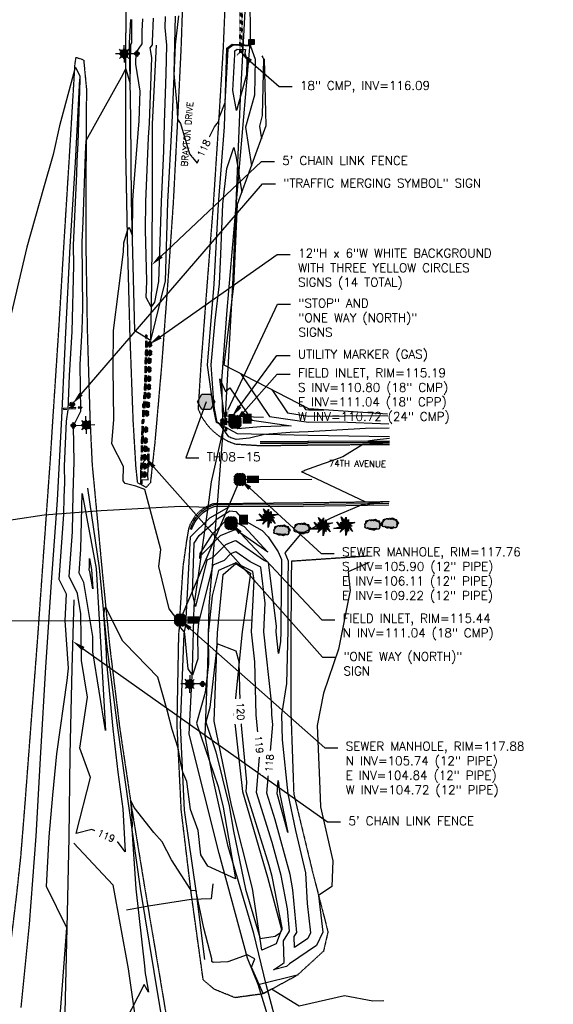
# Model space of a CAD drawing. Header units: feet. Extents: x 351431 to 355879, y 310968 to 329728.
# Tile 61 of 254: x 353625 to 353931, y 316674 to 317238. Entities that reach past the tile are written whole.
import ezdxf

# ---------------------------------------------------------------- set-up
doc = ezdxf.new("R2010")
doc.units = ezdxf.units.FT
doc.header["$MEASUREMENT"] = 0
doc.linetypes.add('D10', pattern=[0.15, 0.1, -0.05])
doc.linetypes.add('D25', pattern=[0.375, 0.25, -0.125])
for name, color, linetype in [('ELIF', 153, 'LINKFENCE'), ('ELTCH-EG2', 253, 'Continuous'), ('ELTCN-EG2', 251, 'Continuous'), ('ELTT', 3, 'Continuous'), ('ELUDC', 153, 'D10'), ('ELUEU', 153, 'UE'), ('ELUG', 153, 'EGASRT'), ('ELUS', 204, 'Sewer_Abandoned'), ('ELUTU', 153, 'UT'), ('ELYCB-BACK', 5, 'Continuous'), ('ELYCB-FL', 2, 'Continuous'), ('ELYSP', 1, 'D25'), ('ELYSS', 2, 'Continuous'), ('ESFLP', 4, 'Continuous'), ('ESFS', 153, 'Continuous'), ('ESGH', 1, 'Continuous'), ('ESIO', 4, 'Continuous'), ('ESIP', 41, 'Continuous'), ('ESMask', 155, 'Continuous'), ('ESU_Marker', 13, 'Continuous'), ('ESUD', 5, 'Continuous'), ('ESUD-CMP', 13, 'D10'), ('ESUS', 5, 'Continuous'), ('ETFS', 6, 'Continuous'), ('ETGH', 4, 'Continuous'), ('ETIF', 4, 'Continuous'), ('ETRC', 2, 'Continuous'), ('ETTC', 252, 'Continuous'), ('ETU_Marker', 30, 'Continuous'), ('ETUD', 4, 'Continuous'), ('ETUS', 2, 'Continuous')]:
    doc.layers.add(name, color=color, linetype=linetype)
doc.styles.add('ANNO-TOPO', font='simplex.shx')
doc.styles.add('L180', font='simplex.shx', dxfattribs={"height": 3.6})
doc.styles.add('L80', font='simplex', dxfattribs={"height": 4})
doc.styles.add('ROMANSM', font='romansm.shx')
doc.linetypes.add('EGASRT', pattern='A,0.15,-0.07,0.15,-0.04,["G",ROMANSM,S=0.08,R=0,X=-0.005,Y=-0.04],-0.12,0.15,-0.07,0.15,-0.04,[")",ROMANSM,S=0.08,R=0,X=-0.09,Y=-0.04],-0.075', length=1.015)
doc.linetypes.add('LINKFENCE', pattern='A,0.25,-0.08,0.25,-0.08,["X",ROMANSM,S=0.08,R=0,X=-0.004,Y=-0.04],-0.12', length=0.78)
doc.linetypes.add('Sewer_Abandoned', pattern='A,0.25,-0.1,0.25,-0.1,0.25,-0.1,0.25,-0.1,0.25,-0.15,["S",Standard,S=0.1,R=0,X=-0.1,Y=-0.05],-0.05', length=1.85)
doc.linetypes.add('UE', pattern='A,0.25,-0.07,0.07,-0.07,0.07,-0.07,0.07,-0.07,0.25,-0.06,["UE",ROMANSM,S=0.08,R=0,X=-0.02,Y=-0.04],-0.175', length=1.225)
doc.linetypes.add('UT', pattern='A,0.25,-0.07,0.07,-0.07,0.07,-0.07,0.25,-0.08,["UT",ROMANSM,S=0.08,R=0,X=-0.04,Y=-0.04],-0.15', length=1.08)

# ---------------------------------------------------------------- blocks, each defined once
blk = doc.blocks.new('ESUFMALUM')
for p, q in [((-0.053, -0.095), (-0.035, -0.112)), ((0, -0.03), (0, -0.098)), ((0.053, -0.095), (0.035, -0.112)), ((-0.1, -0.148), (-0.05, -0.148)), ((-0.035, -0.183), (-0.053, -0.201)), ((0, -0.198), (0, -0.248)), ((0.035, -0.183), (0.053, -0.201)), ((0.05, -0.148), (0.1, -0.148))]:
    blk.add_line(p, q)
for centre, radius, start, end in [((0, 0), 0.0295, 153.6503, 206.3497), ((0, 0), 0.0295, 63.6503, 116.3497), ((0, 0), 0.0295, 333.6503, 26.3497), ((0, -0.148), 0.05, 121.7041, 148.2959), ((0, 0), 0.0295, 243.6503, 296.3497), ((0, -0.148), 0.05, 76.7041, 103.2959), ((0, -0.148), 0.05, 31.7041, 58.2959), ((0, -0.148), 0.05, 166.7041, 193.2959), ((0, -0.148), 0.05, 211.7041, 238.2959), ((0, -0.148), 0.05, 256.7041, 283.2959), ((0, -0.148), 0.05, 301.7041, 328.2959), ((0, -0.148), 0.05, 346.7041, 13.2959)]:
    blk.add_arc(centre, radius, start, end)
at = {"layer": 'ESMask'}
for points, const_width in [([(-0.015, 0, 1), (0.015, 0, 1)], 0.0295), ([(-0.025, -0.148, 1), (0.025, -0.148, 1)], 0.05)]:
    blk.add_lwpolyline(points, format="xyb", close=True, dxfattribs=dict(at, const_width=const_width))
blk = doc.blocks.new('ESIPUBSIGN')
at = {"layer": 'ESMask'}
h = blk.add_hatch(color=256, dxfattribs=at)
edge = h.paths.add_edge_path()
edge.add_arc((0, 0), 0.03, 90, 450)
for p, q in [((-0.03, 0.105), (-0.045, 0.105)), ((-0.045, 0.105), (-0.045, 0.066)), ((-0.045, 0.038), (-0.045, -0.039)), ((-0.03, 0.105), (-0.03, 0.066)), ((-0.03, 0.038), (-0.03, -0.039)), ((-0.045, -0.067), (-0.045, -0.106)), ((-0.03, -0.106), (-0.045, -0.106)), ((-0.03, -0.067), (-0.03, -0.106))]:
    blk.add_line(p, q)
for start, end in [(144.2314, 216.3563), (17.9702, 107.0495), (253.5383, 340.7883)]:
    blk.add_arc((0, 0), 0.03, start, end)
blk.add_solid([(-0.045, -0.106), (-0.03, -0.106), (-0.045, 0.105), (-0.03, 0.105)], dxfattribs=at)
blk = doc.blocks.new('ESUSMHOLE')
for radius, start, end in [(0.0738, 110, 160), (0.0492, 155, 205), (0.0492, 65, 115), (0.0738, 20, 70), (0.0492, 335, 25), (0.0738, 200, 250), (0.0492, 245, 295), (0.0738, 290, 340)]:
    blk.add_arc((0, 0), radius, start, end)
at = {"layer": 'ESMask', "const_width": 0.0738}
blk.add_lwpolyline([(-0.037, 0, 1), (0.037, 0, 1)], format="xyb", close=True, dxfattribs=at)
at = {"layer": 'ESMask'}
blk.add_solid([(0.08, -0.041), (0.08, 0.044), (0.219, -0.041), (0.219, 0.044)], dxfattribs=at)
blk = doc.blocks.new('ESIPOST')
blk.add_lwpolyline([(0.03, 0.03), (0.03, -0.03), (-0.03, -0.03), (-0.03, 0.03), (0.03, 0.03)])
at = {"layer": 'ESMask'}
blk.add_solid([(-0.03, -0.03), (-0.03, 0.03), (0.03, -0.03), (0.03, 0.03)], dxfattribs=at)
blk = doc.blocks.new('ESUDFI')
for p, q in [((-0.025, 0.012), (-0.012, 0.025)), ((-0.012, -0.012), (0.012, 0.012)), ((0.001, 0.038), (0.013, 0.051)), ((0.024, 0.024), (0.037, 0.037)), ((0.038, 0.001), (0.051, 0.014)), ((-0.051, -0.014), (-0.037, 0)), ((-0.037, -0.037), (-0.024, -0.024)), ((-0.013, -0.051), (0, -0.037)), ((0.013, -0.024), (0.025, -0.012))]:
    blk.add_line(p, q)
for radius, start, end in [(0.0787, 110, 160), (0.0525, 152.8055, 297.8903), (0.0525, 332.8055, 117.8903), (0.0787, 20, 70), (0.0787, 200, 250), (0.0787, 290, 340)]:
    blk.add_arc((0, 0), radius, start, end)
at = {"layer": 'ESMask', "const_width": 0.0787}
blk.add_lwpolyline([(-0.039, 0, 1), (0.039, 0, 1)], format="xyb", close=True, dxfattribs=at)
at = {"layer": 'ESMask', "color": 155}
blk.add_solid([(0.091, -0.018), (0.091, 0.096), (0.193, -0.018), (0.193, 0.096)], dxfattribs=at)
blk = doc.blocks.new('TH')
blk.add_hatch(color=256).paths.add_polyline_path([(-0.05, 0.087), (0.05, 0.087), (0.1, 0), (0.05, -0.087), (-0.05, -0.087), (-0.1, 0)])
for p, q in [((-0.1, 0), (-0.05, 0.087)), ((-0.05, -0.087), (-0.1, 0)), ((-0.05, 0.087), (0.05, 0.087)), ((0.05, 0.087), (0.1, 0)), ((0.1, 0), (0.05, -0.087)), ((0.05, -0.087), (-0.05, -0.087))]:
    blk.add_line(p, q)
blk = doc.blocks.new('ESICTREE')
blk.add_lwpolyline([(-0.023, 0.033), (0.009, 0.095), (0.012, 0.032), (0.038, 0.071), (0.037, 0.034), (0.112, 0.036), (0.051, 0.014), (0.078, -0.005), (0.036, -0.003), (0.005, -0.114), (0.002, -0.018), (-0.059, -0.074), (-0.037, -0.035), (-0.13, -0.035), (-0.058, -0.016), (-0.098, 0.043), (-0.046, 0), (-0.049, 0.04)], close=True)
for points in [[(-0.026, 0.033), (-0.048, 0.099), (-0.009, 0.06)], [(0.048, -0.004), (0.084, -0.067), (0.032, -0.016), (0.037, -0.063), (0.025, -0.043)]]:
    blk.add_lwpolyline(points)
at = {"layer": 'ESMask'}
for points in [[(-0.037, -0.035), (-0.058, -0.016), (-0.046, 0), (-0.098, 0.043)], [(-0.046, 0), (-0.037, -0.035), (-0.049, 0.04), (-0.023, 0.033)], [(-0.026, 0.033), (-0.048, 0.099), (-0.023, 0.033), (-0.009, 0.06)], [(-0.023, 0.033), (0.009, 0.095), (-0.037, -0.035), (0.002, -0.018)], [(0.002, -0.018), (0.009, 0.095), (0.036, -0.003), (0.012, 0.032)], [(0.012, 0.032), (0.038, 0.071), (0.036, -0.003), (0.037, 0.034)], [(0.037, 0.034), (0.112, 0.036), (0.036, -0.003), (0.051, 0.014)], [(0.036, -0.003), (0.051, 0.014), (0.078, -0.005)], [(-0.037, -0.035), (-0.13, -0.035), (-0.058, -0.016)], [(-0.037, -0.035), (0.002, -0.018), (-0.059, -0.074)], [(0.002, -0.018), (0.036, -0.003), (0.005, -0.114)], [(0.025, -0.043), (0.037, -0.063), (0.032, -0.016)], [(0.032, -0.016), (0.036, -0.003), (0.084, -0.067), (0.048, -0.004)]]:
    blk.add_solid(points, dxfattribs=at)
blk = doc.blocks.new('ESIDTREE')
blk.add_lwpolyline([(-0.083, 0.021, -0.658219), (-0.054, 0.049, -0.594626), (-0.025, 0.05, -0.704437), (0.005, 0.05, -0.885068), (0.042, 0.044, -0.916303), (0.072, 0.022, -1.027393), (0.075, -0.014, -0.880235), (0.036, -0.043, -0.569977), (-0.009, -0.052, -0.370407), (-0.061, -0.036, -0.824221), (-0.092, -0.01, -0.566054), (-0.083, 0.021, -0.480508)], format="xyb")
at = {"layer": 'ESMask', "const_width": 0.01}
blk.add_lwpolyline([(-0.078, 0.023, -0.792768), (-0.051, 0.041, -0.768721), (-0.029, 0.047, 0.639322), (-0.02, 0.048, -0.704437), (0, 0.048, 0.72706), (0.01, 0.048, -0.885068), (0.037, 0.044, 0.713475), (0.045, 0.041, -0.916303), (0.068, 0.025, 0.615666), (0.073, 0.017, -1.027393), (0.075, -0.009, 0.556873), (0.071, -0.017, -0.880235), (0.04, -0.04, 0.556256), (0.032, -0.041, -0.62875), (-0.007, -0.046, -0.457201), (-0.06, -0.028, -1.148825), (-0.085, -0.009, -0.666281), (-0.081, 0.016, 0.45741)], format="xyb", close=True, dxfattribs=at)
at = {"layer": 'ESMask'}
for points in [[(-0.083, 0.021), (-0.092, -0.01), (0.072, 0.022), (0.075, -0.014)], [(-0.083, 0.021), (-0.054, 0.049), (0.072, 0.022), (0.042, 0.044)], [(-0.079, 0.033), (-0.073, 0.024), (-0.064, 0.047), (-0.057, 0.037)], [(-0.019, 0.044), (-0.016, 0.053), (0, 0.042), (-0.001, 0.052)], [(0.01, 0.043), (0.017, 0.057), (0.035, 0.04), (0.034, 0.055)], [(0.045, 0.038), (0.056, 0.046), (0.063, 0.023), (0.07, 0.033)], [(0.07, -0.007), (0.085, -0.004), (0.069, 0.017), (0.082, 0.015)], [(-0.087, -0.008), (-0.084, -0.034), (0.075, -0.011), (0.065, -0.043)], [(-0.049, -0.033), (-0.05, -0.043), (0.029, -0.038), (0.018, -0.055)]]:
    blk.add_solid(points, dxfattribs=at)

msp = doc.modelspace()

# ---------------------------------------------------------------- linework, layer by layer
at = {"layer": 'ELIF', "flags": 128}
for points in [[(353703.39, 317223.21), (353701.12, 317178.17), (353701.13, 317133.33), (353700.84, 317087.62), (353700.26, 317054.02)], [(353656.23, 316905.39), (353655.04, 316866.19), (353654, 316816.7), (353653.29, 316769.18), (353652.14, 316717.49), (353650.81, 316660.71), (353650.64, 316621.06), (353649.14, 316550.96), (353648.51, 316511.84), (353647.82, 316481.88), (353647.04, 316434.63), (353643.7, 316369.29), (353640.89, 316336.82), (353634.75, 316273.46), (353630.21, 316223.37), (353625.53, 316173.38), (353621.11, 316125.81), (353616.6, 316077.02), (353612.47, 316031.55), (353607.8, 315983.48), (353601.94, 315936.29), (353596.9, 315885.58), (353593.14, 315846.17)]]:
    msp.add_lwpolyline(points, dxfattribs=at)
at = {"layer": 'ELTCH-EG2', "flags": 128}
for points, elevation in [([(353708.66, 317239.62), (353708.48, 317233.33), (353709.38, 317223.26), (353709.05, 317206.91), (353708.05, 317178.67), (353707.58, 317162.45), (353706.36, 317133.71), (353705.17, 317099.18), (353704.73, 317087.78), (353702.41, 317076.09), (353700.59, 317073.35), (353697.76, 317078.74), (353698.14, 317088.08), (353697.28, 317117.41), (353697.43, 317133.54), (353699, 317170.26), (353699.69, 317178.5), (353700.99, 317216.24), (353700.1, 317221.77), (353701.27, 317223.41), (353701.28, 317225.35), (353702, 317238.67)], 117), ([(353748.58, 317217.82), (353748.54, 317220.08), (353749.87, 317221.04), (353754.66, 317220.84), (353754.24, 317218.6), (353755.37, 317215.33), (353755.19, 317206.17), (353749.59, 317185.84), (353747.4, 317197.22), (353748.58, 317217.82)], 117), ([(353764.06, 317217.23), (353764.61, 317216.27), (353764.93, 317215.34), (353764.32, 317182.99), (353762.63, 317176.88), (353763.78, 317169.52)], 119), ([(353837.01, 317003.89), (353823.48, 317003.58), (353790.62, 317001.76), (353780.21, 317001.41), (353765.58, 317000.16), (353756.9, 316998.15), (353749.4, 316997.3), (353748.8, 316997.46), (353748.19, 316997.64), (353747.58, 316997.85), (353746.96, 316998.08), (353746.33, 316998.34), (353745.7, 316998.62), (353745.07, 316998.93), (353739.96, 317006.11), (353738.43, 317007.18), (353737.13, 317014.14), (353736.95, 317015.29), (353736.53, 317018.65), (353734.91, 317040.04), (353737.32, 317065.42), (353739.72, 317086.43), (353740.44, 317103.53), (353741.63, 317132.14), (353743.9, 317152.61), (353747.92, 317164.58), (353749.37, 317158.95), (353752.51, 317138.79)], 117), ([(353750.3, 317003.41), (353748.49, 317004.68), (353743.49, 317007.97), (353742.64, 317010.97), (353742.03, 317014.7), (353739.89, 317032.11), (353743.23, 317024.86), (353745.72, 317026.88), (353758.25, 317008.34), (353780.88, 317005.11), (353763.22, 317004.5), (353750.3, 317003.41)], 116), ([(353751.83, 317035.13), (353768.53, 317010.42), (353790.78, 317007.24), (353808.42, 317007.38), (353836.83, 317006.38)], 117), ([(353769.73, 317025.92), (353778.8, 317012.5), (353790.89, 317010.77), (353831.75, 317011.1), (353836.28, 317010.94)], 118), ([(353787.62, 317016.72), (353789.07, 317014.58), (353791, 317014.3), (353799.6, 317014.37)], 119), ([(353837.18, 316997.91), (353828.43, 316996.99), (353824.79, 316996.33), (353837.24, 316995.71)], 118), ([(353698.84, 316974.2), (353698.66, 316976.61), (353699.2, 316987.51), (353697.02, 316985.84), (353694.8, 316981.76), (353694.37, 316979.24), (353694.37, 316974.43), (353698.84, 316974.2)], 118), ([(353660.94, 316966.41), (353668.99, 316923.45), (353670.48, 316897.33), (353671.68, 316878.2), (353674.35, 316830.59), (353667.21, 316875.64), (353667.08, 316884.37), (353661.87, 316915.45), (353659.31, 316920.7), (353660.31, 316934.44), (353660.94, 316966.41)], 118), ([(353772.47, 316890.34), (353767.92, 316926.77), (353765.07, 316928.23), (353749.13, 316939.23), (353748.09, 316938.97), (353743.15, 316936.98), (353735.94, 316929.66), (353732.56, 316928.22), (353726.04, 316901.58), (353724.21, 316909), (353725.23, 316937.89), (353728.11, 316942.35), (353736.05, 316949.32), (353738.45, 316951.79), (353745.71, 316956.52), (353749.18, 316955.97), (353753.24, 316951.47), (353753.66, 316951.02), (353764.15, 316945.23), (353767.63, 316941.51), (353773.5, 316932.87), (353775.32, 316928.49), (353774.99, 316892.79), (353774.98, 316887.31), (353774.84, 316881.45), (353773.69, 316874.6), (353772.32, 316887.19), (353772.47, 316890.34)], 117), ([(353750.52, 316949.24), (353753.83, 316947.42), (353767.51, 316932.81), (353749.1, 316945.53), (353747.56, 316945.13), (353740.21, 316942.18), (353729.51, 316931.31), (353729.23, 316931.19), (353728.69, 316928.99), (353728.54, 316929.6), (353728.63, 316931.99), (353736.15, 316943.63), (353738.29, 316945.51), (353743.67, 316951.04), (353746.28, 316952.73), (353747.52, 316952.54), (353748.98, 316950.92), (353750.52, 316949.24)], 116), ([(353665.26, 316929.14), (353666.43, 316922.89), (353667.06, 316911.78), (353665.39, 316921.73), (353665.02, 316922.49), (353665.17, 316924.49), (353665.26, 316929.14)], 117), ([(353773.5, 316802), (353774.31, 316794.18), (353778.92, 316772.14), (353773.42, 316792.35), (353772.83, 316794.23), (353773.5, 316802)], 117)]:
    msp.add_lwpolyline(points, dxfattribs=dict(at, elevation=elevation))
at = {"layer": 'ELTCN-EG2', "elevation": 120, "flags": 128}
for points in [[(353648.07, 316661.92), (353652.14, 316717.49), (353640.49, 316741.14), (353642.11, 316769.67), (353644.26, 316793.54), (353646.43, 316817.26), (353652.44, 316859.22), (353653.13, 316866.29), (353651.2, 316893.56), (353651.97, 316908.71), (353647.89, 316917.1), (353650.59, 316954.33), (353650.78, 316964.2), (353651.04, 316972.43), (353650.84, 316981.99), (353652.01, 317007.85), (353652.92, 317014.29), (353653.72, 317034.01), (353655.27, 317059.25), (353656.17, 317097), (353656.07, 317108.62), (353657.94, 317149.55), (353658.19, 317157.01), (353658.73, 317167.1), (353659.79, 317203.48), (353659.88, 317205.26), (353657.44, 317210.53), (353656.76, 317209.72), (353648.1, 317176.97), (353644.36, 317160.67), (353638.87, 317141.24), (353629.2, 317107.52), (353617.91, 317059.65)], [(353755.47, 316801), (353751.9, 316839.74), (353751.05, 316869.99), (353749.3, 316876.03), (353738.35, 316880.14), (353734.25, 316843.74), (353731.88, 316835.4), (353737.74, 316818.26), (353745.26, 316787.49), (353747.79, 316772.82), (353754.75, 316739.59), (353763.06, 316711.31), (353771.76, 316712.77), (353774.7, 316714.77), (353775.79, 316716.5), (353775.69, 316717.55), (353770.01, 316746.84), (353768.25, 316753.3), (353754.98, 316795.43), (353755.47, 316801)], [(353833.94, 316675.76), (353827.79, 316675.44), (353811.5, 316678.6), (353785.36, 316672.64), (353769.6, 316682.3), (353764.79, 316679.92), (353758.11, 316694.97), (353759.98, 316699.69), (353755.63, 316702.03), (353744.46, 316698.07), (353736.21, 316697.58), (353735.37, 316698.23), (353735.43, 316699.79), (353730.77, 316717.33), (353726.64, 316737.4), (353726.56, 316738.1), (353726.37, 316738.63), (353723.45, 316738.87), (353723.34, 316739.24), (353712.17, 316756.4), (353706.95, 316766.73), (353702.16, 316772.04), (353690.91, 316786.45), (353690.1, 316788.22), (353688.71, 316790.61), (353688.74, 316789.71), (353689.06, 316786.22), (353689.6, 316776.5), (353689.4, 316774.11), (353691.86, 316739.8), (353696.7, 316695.76), (353697.21, 316691.38), (353697.47, 316689.47), (353699.02, 316680.56), (353696.61, 316685.11), (353682.29, 316657.07)]]:
    msp.add_lwpolyline(points, dxfattribs=at)
at = {"layer": 'ELTT', "flags": 128}
for points in [[(353836.18, 317011.81), (353791.03, 317014.97), (353742.53, 317039.91), (353748.05, 317085.33), (353750.09, 317132.18), (353766.6, 317177.2), (353765.51, 317215.34)], [(353656.21, 316766.04), (353678.61, 316742.1), (353687.45, 316693.94), (353694.47, 316644.75), (353698.59, 316601.63), (353668.57, 316572.12), (353690.4, 316533.68), (353711.25, 316491.47), (353721.36, 316443.34), (353724.57, 316394.31), (353717.41, 316353.48), (353711.87, 316320.97), (353699.62, 316276.8), (353683.74, 316225.36), (353671.42, 316176.56), (353652.38, 316131.22), (353641.7, 316090.43), (353626.08, 316039.34), (353617.97, 315988.19), (353604.72, 315948.16)]]:
    msp.add_lwpolyline(points, dxfattribs=at)
msp.add_lwpolyline([(353749.19, 316926.26), (353757.5, 316920.77), (353752.81, 316887.15), (353747.96, 316839.8), (353753.02, 316795.56), (353767.36, 316746.53), (353775.41, 316716.57), (353772.17, 316708.35), (353764.05, 316704.72), (353758.74, 316740.08), (353746.62, 316787.82), (353736.66, 316836.01), (353738.59, 316886.52), (353741.85, 316919.93)], close=True, dxfattribs=at)
at = {"layer": 'ELUDC', "flags": 128}
msp.add_lwpolyline([(353752.43, 317258.79), (353751.96, 317218.92)], dxfattribs=at)
at = {"layer": 'ELUEU', "flags": 128}
msp.add_lwpolyline([(353735.85, 316742.65), (353734.98, 316734.09), (353723.47, 316733.69), (353699.04, 316730.01), (353686.39, 316727.61)], dxfattribs=at)
at = {"layer": 'ELUG', "flags": 128}
for points in [[(353733.29, 316958.43), (353735.25, 316973.07), (353743.02, 317007.59), (353747.46, 317085.67), (353751.75, 317192.88), (353754.42, 317242.82), (353758.13, 317349.46), (353759.73, 317456.21), (353760.76, 317565), (353754.73, 317608.02), (353758.45, 317705.11), (353759.26, 317740.74), (353757.33, 317769.49), (353757.79, 317858.27), (353752.58, 317970.39), (353746.7, 318064.55), (353742.2, 318197.42), (353737.84, 318241.11), (353728.45, 318331.65), (353717.33, 318438.22), (353714.02, 318472.68), (353715.44, 318494.56)], [(353741.89, 317010.78), (353765.09, 317010.16)], [(353717.4, 316958.88), (353671.99, 316956.4), (353639.14, 316953.92), (353603.5, 316948.53), (353565.03, 316946.58), (353536.61, 316942.98), (353530.43, 316942.76), (353487.4, 316936.57), (353452.91, 316930.64), (353404.88, 316928.43)], [(353733.29, 316958.43), (353717.4, 316958.88)], [(353839.25, 316430.18), (353832.59, 316452.31), (353818.11, 316503.89), (353806.88, 316542.93), (353803.03, 316555.98), (353790.25, 316592.27), (353779.94, 316626.57), (353761.89, 316684.98), (353755.83, 316700.07), (353739.55, 316760.11), (353722.38, 316828.5), (353724.27, 316865.79), (353725.28, 316902), (353733.29, 316958.43)], [(353761.89, 316684.98), (353785.05, 316690.69)]]:
    msp.add_lwpolyline(points, dxfattribs=at)
at = {"layer": 'ELUS'}
for p, q in [((353717.29, 316893.84), (353751.54, 316974.4)), ((353751.54, 316974.4), (353792.63, 316974.6)), ((353446.55, 316892.51), (353717.29, 316893.84)), ((353717.29, 316893.84), (353758.39, 316894.05))]:
    msp.add_line(p, q, dxfattribs=at)
at = {"layer": 'ELUTU', "flags": 128}
for points in [[(353741.14, 317031.04), (353744.08, 317071.34), (353757.58, 317226.56), (353757.37, 317252.72), (353758.82, 317340.39), (353757.3, 317428.22), (353761.1, 317605.84), (353763.86, 317700.86), (353767.73, 317733.48), (353764.01, 317772.98), (353761.59, 317847.27), (353762.11, 317894), (353758.43, 317994.43), (353751.12, 318159.17), (353746.98, 318202.67), (353745.72, 318239.26), (353737.63, 318311.55), (353734.24, 318345.49), (353727.45, 318437.7), (353725.72, 318461.5), (353704.3, 318758.54), (353701.17, 318771.38), (353699.37, 318792.52), (353697.55, 318820.41), (353677.5, 318988.01), (353673.47, 319014.65), (353669.54, 319037.98), (353678.69, 319070.55)], [(353646.12, 315808.66), (353649.39, 315834.99), (353647.25, 315863.7), (353653.38, 315914.49), (353664.84, 315953.91), (353695.93, 316031.93), (353715.51, 316067.22), (353744.34, 316138.01), (353765.93, 316188.85), (353796.33, 316254.26), (353825.29, 316322.59), (353841.11, 316366.76), (353843.14, 316432.65), (353840.88, 316445.08), (353829.13, 316480.48), (353818.37, 316516.15), (353805.05, 316556.32), (353800.47, 316580.79), (353792.92, 316604.66), (353774.28, 316655.66), (353766.61, 316684.96), (353759.41, 316714.24), (353744.66, 316764.08), (353735.71, 316804.38), (353731.6, 316827.59), (353733.09, 316868.09), (353733.79, 316901.81), (353738.51, 316957.81), (353741.86, 317001.72), (353741.14, 317031.04)]]:
    msp.add_lwpolyline(points, dxfattribs=at)
at = {"layer": 'ELYCB-BACK', "flags": 128}
msp.add_lwpolyline([(353837.16, 316996.41), (353790.41, 316996.11), (353790.36, 316995.99), (353763.05, 316995.98)], dxfattribs=at)
msp.add_lwpolyline([(353723.75, 316945.74, -0.227505), (353736.64, 316958.97), (353787.72, 316959.18), (353836.87, 316959.89)], format="xyb", dxfattribs=at)
at = {"layer": 'ELYCB-FL', "flags": 128}
msp.add_lwpolyline([(353837.26, 316995.47), (353790.34, 316995.32), (353790.29, 316995.07), (353763.11, 316995.05)], dxfattribs=at)
msp.add_lwpolyline([(353723.13, 316945.88, -0.25191), (353736.44, 316959.83), (353787.77, 316959.98), (353836.95, 316960.86)], format="xyb", dxfattribs=at)
at = {"layer": 'ELYSP', "flags": 128}
msp.add_lwpolyline([(353824.93, 316930.48), (353781, 316927.51), (353780.68, 316887.98), (353780.72, 316840.03), (353782.34, 316794.27), (353793.14, 316749.44), (353801.96, 316715.22), (353799.38, 316704.08), (353784.2, 316690.21), (353764.73, 316679.66), (353748.61, 316677.47), (353736.71, 316682.35), (353730.43, 316687.65), (353723.6, 316737.03), (353717.86, 316784.8), (353715.45, 316833.59), (353716.44, 316885.85), (353717.05, 316891.22), (353715.92, 316893.84), (353717.12, 316896.53), (353718.95, 316924.55), (353720.94, 316938.72), (353722.23, 316946.23, -0.252944), (353736.12, 316960.55), (353787.63, 316961.11), (353837.21, 316961.76)], format="xyb", dxfattribs=at)
at = {"layer": 'ELYSS', "flags": 128}
for points in [[(353837.19, 316998.75), (353790.57, 316999.52), (353750.01, 317000.56), (353738.1, 317007.13), (353736.29, 317015.36), (353732.82, 317039.99), (353736.64, 317086.27), (353739.13, 317132.06), (353742.57, 317176.38), (353744, 317221.63), (353747.1, 317223.84), (353757.96, 317223.2)], [(353659.57, 317203.79), (353657.07, 317156.09), (353653.88, 317107.83), (353651.42, 317058.67), (353649.19, 317009.7), (353646.61, 316962.49), (353643.14, 316915.61), (353639.89, 316866.95), (353637.03, 316817.95), (353634.36, 316770), (353630.64, 316719.57), (353625.74, 316671.78)], [(353664.13, 316969.34), (353670.68, 316923.82), (353675.13, 316878.55), (353681.18, 316832.18), (353687.69, 316786.01), (353694.3, 316740.13), (353702.09, 316692.51), (353709.77, 316646.47), (353717.58, 316599.91), (353723.96, 316553.74), (353731, 316507.02), (353736.09, 316458.4), (353737.76, 316412.95), (353735.28, 316370.59)], [(353731.36, 316699.33), (353726.54, 316737.39), (353719.72, 316784.97), (353717.47, 316833.5), (353719.58, 316885.94), (353720.44, 316891.07), (353723.13, 316941.55), (353734.23, 316952.4), (353745.38, 316958.79)]]:
    msp.add_lwpolyline(points, dxfattribs=at)
at = {"layer": 'ESUD-CMP'}
for p, q in [((353751.21, 317218.93), (353749.7, 317217.44)), ((353752.71, 317218.91), (353754.2, 317217.39))]:
    msp.add_line(p, q, dxfattribs=at)
at = {"layer": 'ESUD-CMP', "flags": 128}
msp.add_lwpolyline([(353752.71, 317218.91), (353753.18, 317258.78), (353751.68, 317258.8), (353751.21, 317218.93)], close=True, dxfattribs=at)
at = {"layer": 'ETFS', "linetype": 'ByBlock', "lineweight": -2}
for p, q in [((353764.44, 317143.74), (353771.94, 317143.74)), ((353772.85, 317103.24), (353780.35, 317103.24)), ((353773.07, 317074.93), (353780.57, 317074.93)), ((353798.89, 316872.5), (353806.39, 316872.5))]:
    msp.add_line(p, q, dxfattribs=at)
for points in [[(353660.34, 317023.3), (353764.44, 317143.74)], [(353705.81, 317056.2), (353772.85, 317103.24)], [(353744.8, 317014.44), (353773.07, 317074.93)], [(353702.08, 316981.51), (353798.89, 316872.5)]]:
    msp.add_lwpolyline(points, dxfattribs=at)
at = {"layer": 'ETFS'}
for points in [[(353706.52, 317055.18), (353699.67, 317051.9), (353705.09, 317057.23)], [(353661.28, 317022.49), (353655.43, 317017.63), (353659.39, 317024.12)], [(353745.94, 317013.91), (353741.63, 317007.65), (353743.67, 317014.97)], [(353701.14, 316980.68), (353697.09, 316987.12), (353703.01, 316982.34)]]:
    msp.add_solid(points, dxfattribs=at)
at = {"layer": 'ETGH', "linetype": 'ByBlock', "lineweight": -2}
msp.add_line((353720.45, 316986.84), (353727.95, 316986.84), dxfattribs=at)
msp.add_lwpolyline([(353732.16, 317018.85), (353720.45, 316986.84)], dxfattribs=at)
at = {"layer": 'ETIF', "linetype": 'ByBlock', "lineweight": -2}
for p, q in [((353763.77, 317156.61), (353771.27, 317156.61)), ((353801.74, 316778.27), (353809.24, 316778.27))]:
    msp.add_line(p, q, dxfattribs=at)
for points in [[(353706.35, 317102.45), (353763.77, 317156.61)], [(353661.64, 316877.42), (353801.74, 316778.27)]]:
    msp.add_lwpolyline(points, dxfattribs=at)
at = {"layer": 'ETIF'}
for points in [[(353707.21, 317101.54), (353700.9, 317097.3), (353705.5, 317103.36)], [(353660.91, 316876.4), (353655.51, 316881.76), (353662.36, 316878.44)]]:
    msp.add_solid(points, dxfattribs=at)
at = {"layer": 'ETU_Marker', "linetype": 'ByBlock', "lineweight": -2}
msp.add_line((353772.71, 317045.35), (353780.21, 317045.35), dxfattribs=at)
msp.add_lwpolyline([(353751.3, 317016.26), (353772.71, 317045.35)], dxfattribs=at)
at = {"layer": 'ETU_Marker'}
msp.add_solid([(353752.31, 317015.52), (353746.86, 317010.22), (353750.3, 317017)], dxfattribs=at)
at = {"layer": 'ETUD', "linetype": 'ByBlock', "lineweight": -2}
for p, q in [((353773.91, 317199.66), (353781.41, 317199.66)), ((353772.78, 317034.67), (353780.28, 317034.67)), ((353798.44, 316894), (353805.94, 316894))]:
    msp.add_line(p, q, dxfattribs=at)
for points in [[(353757.6, 317213.97), (353773.91, 317199.66)], [(353753.56, 317012.96), (353772.78, 317034.67)], [(353751.53, 316943.89), (353798.44, 316894)]]:
    msp.add_lwpolyline(points, dxfattribs=at)
at = {"layer": 'ETUD'}
for points in [[(353756.78, 317213.03), (353751.96, 317218.92), (353758.43, 317214.91)], [(353754.5, 317012.13), (353748.59, 317007.34), (353752.63, 317013.79)], [(353750.62, 316943.04), (353746.4, 316949.36), (353752.44, 316944.75)]]:
    msp.add_solid(points, dxfattribs=at)
at = {"layer": 'ETUS', "linetype": 'ByBlock', "lineweight": -2}
for p, q in [((353798.09, 316932.08), (353805.59, 316932.08)), ((353800.17, 316820.73), (353807.67, 316820.73))]:
    msp.add_line(p, q, dxfattribs=at)
for points in [[(353757.09, 316969.35), (353798.09, 316932.08)], [(353722.92, 316888.88), (353800.17, 316820.73)]]:
    msp.add_lwpolyline(points, dxfattribs=at)
at = {"layer": 'ETUS'}
for points in [[(353756.25, 316968.43), (353751.54, 316974.4), (353757.93, 316970.28)], [(353722.09, 316887.95), (353717.29, 316893.84), (353723.74, 316889.82)]]:
    msp.add_solid(points, dxfattribs=at)

# ---------------------------------------------------------------- block references
at = {"layer": 'ESFLP'}
for p, xscale, yscale, zscale, rotation in [((353692.43, 317218.41), 50.00000000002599, 50.00000000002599, 50.00000000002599, 270.9809506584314), ((353655.9, 317005.3), 50.00000000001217, 50.00000000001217, 50.00000000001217, 92.42539309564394), ((353730.06, 316857.21), 49.99999999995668, 49.99999999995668, 49.99999999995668, 269.7436722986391)]:
    msp.add_blockref('ESUFMALUM', p, dxfattribs=dict(at, xscale=xscale, yscale=yscale, zscale=zscale, rotation=rotation))
at = {"layer": 'ESFS', "xscale": 50, "yscale": 50, "zscale": 50}
for p in [(353699.67, 317051.9), (353699.35, 317042.46), (353699.7, 317046.94), (353699.28, 317037.47), (353699.16, 317032.14), (353699.04, 317027.41), (353698.87, 317022.51), (353698.41, 317017.26), (353697.95, 317012.29), (353697.4, 317002.96), (353697.19, 316996.72), (353697.08, 316991.97), (353696.81, 316981.99), (353696.66, 316977.23)]:
    msp.add_blockref('ESIPUBSIGN', p, dxfattribs=at)
at = {"layer": 'ESFS'}
for p, xscale, yscale, zscale, rotation in [((353655.28, 317017.2), 50.00000000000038, 50.00000000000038, 50.00000000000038, 94.48256848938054), ((353741.63, 317007.65), 50, 50, 50, 180), ((353697.09, 316987.12), 50, 50, 50, 180)]:
    msp.add_blockref('ESIPUBSIGN', p, dxfattribs=dict(at, xscale=xscale, yscale=yscale, zscale=zscale, rotation=rotation))
at = {"layer": 'ESGH', "xscale": 50, "yscale": 50, "zscale": 50}
msp.add_blockref('TH', (353732.16, 317018.85), dxfattribs=at)
at = {"layer": 'ESIO', "xscale": 50, "yscale": 50, "zscale": 50}
for name, p in [('ESICTREE', (353767.49, 316952.59)), ('ESICTREE', (353799.03, 316947.76)), ('ESICTREE', (353811.87, 316947.98)), ('ESIDTREE', (353827.85, 316948.41)), ('ESIDTREE', (353837.76, 316949.23)), ('ESIDTREE', (353775.66, 316945.21)), ('ESIDTREE', (353787.26, 316946.31))]:
    msp.add_blockref(name, p, dxfattribs=at)
at = {"layer": 'ESIP', "xscale": 50, "yscale": 50, "zscale": 50}
msp.add_blockref('ESIPOST', (353758.09, 317225.06), dxfattribs=at)
at = {"layer": 'ESU_Marker', "xscale": 50, "yscale": 50, "zscale": 50}
msp.add_blockref('ESIPOST', (353746.86, 317010.22), dxfattribs=at)
at = {"layer": 'ESUD', "xscale": 50, "yscale": 50, "zscale": 50}
for p in [(353748.59, 317007.34), (353746.4, 316949.36)]:
    msp.add_blockref('ESUDFI', p, dxfattribs=at)
at = {"layer": 'ESUS', "xscale": 50, "yscale": 50, "zscale": 50}
for p in [(353751.54, 316974.4), (353717.29, 316893.84)]:
    msp.add_blockref('ESUSMHOLE', p, dxfattribs=at)

# ---------------------------------------------------------------- texts
at = {"layer": 'ETFS', "char_height": 5, "attachment_point": 1, "style": 'ANNO-TOPO'}
for s, insert in [('"TRAFFIC MERGING SYMBOL" SIGN', (353776.44, 317146.74)), ('12"H x 6"W WHITE BACKGROUND \\PWITH THREE YELLOW CIRCLES\\PSIGNS (14 TOTAL)', (353784.85, 317106.57)), ('"STOP" AND\\P"ONE WAY (NORTH)"\\PSIGNS', (353785.07, 317077.93)), ('"ONE WAY (NORTH)"\\PSIGN', (353810.89, 316875.5))]:
    msp.add_mtext(s, dxfattribs=dict(at, insert=insert))
at = {"layer": 'ETGH', "insert": (353732.45, 316989.84), "char_height": 5, "attachment_point": 1, "style": 'ANNO-TOPO'}
msp.add_mtext('TH08-15', dxfattribs=at)
at = {"layer": 'ETIF', "char_height": 5, "attachment_point": 1, "style": 'ANNO-TOPO'}
for insert in [(353775.77, 317159.61), (353813.74, 316781.27)]:
    msp.add_mtext("5' CHAIN LINK FENCE", dxfattribs=dict(at, insert=insert))
at = {"layer": 'ETU_Marker', "insert": (353784.71, 317048.68), "char_height": 5, "attachment_point": 1, "style": 'ANNO-TOPO'}
msp.add_mtext('UTILITY MARKER (GAS)', dxfattribs=at)
at = {"layer": 'ETUD', "char_height": 5, "attachment_point": 1, "style": 'ANNO-TOPO'}
for s, insert in [('18" CMP, INV=116.09', (353785.91, 317202.63)), ('FIELD INLET, RIM=115.19\\PS INV=110.80 (18" CMP)\\PE INV=111.04 (18" CPP)\\PW INV=110.72 (24" CMP)', (353784.78, 317038)), ('FIELD INLET, RIM=115.44\\PN INV=111.04 (18" CMP)', (353810.44, 316897.33))]:
    msp.add_mtext(s, dxfattribs=dict(at, insert=insert))
at = {"layer": 'ETUS', "char_height": 5, "attachment_point": 1, "style": 'ANNO-TOPO'}
for s, insert in [('SEWER MANHOLE, RIM=117.76\\PS INV=105.90 (12" PIPE)\\PE INV=106.11 (12" PIPE)\\PE INV=109.22 (12" PIPE)', (353810.09, 316935.41)), ('SEWER MANHOLE, RIM=117.88\\PN INV=105.74 (12" PIPE)\\PE INV=104.84 (12" PIPE)\\PW INV=104.72 (12" PIPE)', (353812.17, 316824.07))]:
    msp.add_mtext(s, dxfattribs=dict(at, insert=insert))

# ---------------------------------------------------------------- next in the draw order: texts
at = {"layer": 'ETRC', "insert": (353717.78, 317153.96), "char_height": 3.6, "attachment_point": 1, "rotation": 84.7664, "style": 'L180', "bg_fill": 3, "box_fill_scale": 1.5, "bg_fill_color": 256, "bg_fill_true_color": 13158600, "bg_fill_transparency": 16324528}
msp.add_mtext('BRAYTON DRIVE', dxfattribs=at)
at = {"layer": 'ETRC', "insert": (353802.59, 316985.5), "char_height": 3.6, "width": 44.1855, "attachment_point": 1, "rotation": 359.2235, "style": 'L180', "bg_fill": 3, "box_fill_scale": 1.5, "bg_fill_color": 256, "bg_fill_true_color": 13158600, "bg_fill_transparency": 16324528}
msp.add_mtext('74TH AVENUE', dxfattribs=at)

# ---------------------------------------------------------------- next in the draw order: linework, layer by layer
at = {"layer": 'ELTCH-EG2', "flags": 128}
for points, elevation in [([(353714.35, 317239.97), (353713.87, 317224.06), (353713.93, 317223.4), (353713.6, 317206.98), (353715.29, 317188.62), (353715.7, 317181.17), (353716.07, 317180.19), (353717.36, 317178.44), (353722.61, 317161.04), (353727.03, 317155.7), (353730.44, 317163.54), (353736.84, 317176.49), (353739.24, 317179.39), (353739.7, 317182.27), (353743.02, 317190.42), (353744.77, 317220.99), (353744.76, 317221.37), (353747.56, 317223.37), (353757.63, 317222.97), (353757.59, 317222.74), (353760.15, 317215.33), (353759.75, 317194.58), (353754.7, 317176.24), (353758.15, 317154.15)], 118), ([(353825.6, 316926.77), (353813.58, 316921.48), (353814.69, 316910.75), (353808.03, 316877.13), (353799.33, 316851.97), (353795.69, 316833.52), (353797.18, 316801.99), (353797.65, 316786.84), (353804.76, 316755.94), (353804.28, 316741.22), (353796.59, 316736.05), (353798.98, 316715.03), (353795.47, 316707.29), (353779.94, 316696.89), (353778.1, 316695.42), (353770.72, 316693.43), (353775.98, 316696.93), (353776.77, 316697.56), (353776.39, 316710.05), (353779.92, 316715.68), (353778.8, 316728.42), (353775.11, 316747.44), (353769.97, 316766.32), (353760.93, 316795.03), (353762.89, 316817.5), (353760.86, 316839.61), (353760.01, 316869.94), (353758.13, 316887.16), (353759.57, 316916.57), (353758.94, 316921.59), (353749.66, 316926.32), (353749.19, 316926.64), (353749.16, 316926.63), (353749.02, 316926.58), (353748.81, 316926.36), (353739.22, 316922.28), (353735.65, 316907.69), (353733.24, 316886.2), (353733.44, 316868.81), (353731.58, 316852.32), (353726.57, 316834.72), (353738.94, 316798.54), (353741.85, 316786.65), (353748.95, 316745.51), (353733.13, 316752.9), (353729.07, 316759.36), (353727.49, 316773.3), (353723.09, 316785.24), (353721.12, 316801.44), (353718.71, 316806.63), (353717.64, 316811.62), (353716.1, 316820.46), (353712.67, 316831.2), (353709.82, 316842.17), (353704.37, 316861.19), (353685.59, 316880.34), (353684.36, 316881.68), (353674.55, 316901.02), (353673.74, 316900.43), (353673.33, 316896.82), (353674.49, 316878.49), (353674.99, 316869.58), (353678.54, 316831.56), (353681.52, 316806.62), (353684.29, 316785.66), (353685.61, 316761.02), (353680.72, 316767.64), (353666.54, 316773.76), (353657.49, 316771.55), (353665.77, 316803.65), (353659.6, 316820.52), (353664.03, 316849.63), (353660.7, 316870.59), (353660.3, 316897.51), (353658.34, 316909.16), (353653.6, 316918.9), (353655.45, 316944.38), (353655.88, 316966.29), (353656.44, 316984.55), (353656.02, 317004.82), (353656.23, 317005.45), (353660.31, 317013.48), (353659.88, 317040.35), (353661.09, 317060.13), (353661.39, 317072.37), (353661.03, 317110.4), (353661.58, 317122.3), (353662.85, 317160.81), (353663.26, 317168.55), (353683.54, 317204.97), (353686.08, 317209.68), (353686.23, 317208.9), (353688.55, 317201.14), (353688.85, 317223.67), (353689.44, 317224.51), (353689.52, 317237.27), (353689.55, 317237.92)], 119), ([(353837.25, 316995.24), (353826.05, 316994.67), (353822.97, 316994.39), (353822.05, 316994.36), (353810.47, 316987.39), (353788.52, 316979.58), (353788.04, 316979.12), (353787.88, 316979.11), (353786.71, 316978.87), (353786.96, 316978.75), (353787.07, 316978.72), (353788.41, 316978.29), (353823.58, 316961.58), (353830.97, 316960.89), (353833.17, 316960.79), (353820.96, 316959.92), (353820.95, 316959.66), (353807.38, 316953.91), (353803.18, 316952.01), (353797.59, 316949.21), (353794.19, 316947.16), (353786.2, 316943.12), (353777.23, 316932.41), (353779.13, 316927.83), (353779.02, 316916.09), (353778.99, 316887.78), (353778.24, 316857.51), (353775.24, 316839.62), (353775.78, 316825.24), (353778.98, 316794.23), (353783.36, 316773.3), (353789.17, 316749.02), (353789.97, 316731.49), (353791.9, 316714.59), (353790.45, 316711.4), (353782.79, 316706.27), (353782.6, 316712.54), (353784.05, 316714.86), (353781.91, 316739.3), (353780.21, 316748.03), (353771.7, 316779.33), (353766.88, 316794.63), (353770.32, 316833.99), (353769.81, 316839.48), (353769.6, 316847), (353765.22, 316887.18), (353766.02, 316903.46), (353763.43, 316924.18), (353757.36, 316927.27), (353749.16, 316932.94), (353748.63, 316932.8), (353746.08, 316931.78), (353742.38, 316928.01), (353735.89, 316925.25), (353727.8, 316892.19), (353727.09, 316885.83), (353727.25, 316871.61), (353724.23, 316862.26), (353721.84, 316865.93), (353719.91, 316885.93), (353719.74, 316886.9), (353718.5, 316888.2), (353716.93, 316890.14), (353715.92, 316893.84), (353710.93, 316900.35), (353704.97, 316924.45), (353706.06, 316934.29), (353696.97, 316968.65), (353691.72, 316970.65), (353685.59, 316972.07), (353684.56, 316973.67), (353684.77, 316981.84), (353677.98, 316994.92), (353679.11, 317008.78), (353678.74, 317038.41), (353679.07, 317059.77), (353684.68, 317104.81), (353684.86, 317110.03), (353686.94, 317117.14), (353687.9, 317118.96), (353689.83, 317113.73), (353690.02, 317133.98), (353690.16, 317137.32), (353693.73, 317179.88), (353694.32, 317196.88), (353691.84, 317212.3), (353691.94, 317219.14), (353695.35, 317223.96), (353695.4, 317231.31), (353695.78, 317238.29)], 118)]:
    msp.add_lwpolyline(points, dxfattribs=dict(at, elevation=elevation))
at = {"layer": 'ELYSP', "flags": 128}
for points in [[(353550.59, 320228.69), (353552.73, 320181.56), (353555.1, 320128.42), (353557.57, 320080.42), (353560.13, 320029.3), (353562.63, 319976.66), (353565.17, 319924.78), (353567.54, 319875.46), (353570.53, 319818.84), (353573.75, 319767.97), (353576.41, 319723.22), (353579.78, 319674.29), (353582.99, 319626.37), (353586.63, 319574.23), (353590.54, 319524.09), (353594.6, 319470.85), (353598.84, 319418.8), (353603.08, 319369.56), (353607.17, 319319.18), (353611.54, 319268.93), (353615.8, 319219.32), (353619.46, 319174.59), (353624.13, 319119.39), (353630.59, 319045.79), (353634.54, 318999.23), (353638.74, 318950.66), (353643.08, 318900.57), (353647.53, 318851.06), (353651.4, 318803.54), (353655.39, 318754.69), (353659.82, 318705.06), (353664.24, 318654.24), (353668.84, 318599.52), (353673.22, 318549.47), (353677.25, 318502.82), (353679.32, 318477.55), (353683.63, 318427.3), (353687.46, 318383.12), (353691.77, 318331.95), (353695.96, 318282.64), (353699.99, 318234.21), (353703.48, 318186.8), (353706.63, 318137.72), (353710.13, 318083.91), (353713.31, 318031.4), (353716.29, 317978.08), (353718.95, 317928.53), (353720.86, 317876.08), (353722.72, 317827.15), (353724.18, 317775.54), (353725.03, 317730.55), (353725.4, 317677.15), (353725.83, 317624.49), (353725.64, 317570.85), (353725.14, 317520.11), (353724.3, 317471.03), (353723.1, 317421.11), (353721.69, 317368.11), (353720.23, 317316.97), (353719.08, 317266.15), (353718.29, 317239.83), (353717.74, 317223.45), (353715.58, 317178.68), (353713.21, 317133.13), (353710.14, 317088.18), (353706.61, 317040.65), (353702.66, 316995.47), (353700.11, 316972.43), (353697.63, 316969.83), (353692.84, 316972.56), (353691.89, 316981.43), (353690.3, 317008.03), (353688.41, 317059.29), (353687.08, 317109.92), (353686.1, 317160.49), (353686.08, 317210.45), (353686.25, 317261.96), (353686.2, 317311.87), (353685.87, 317362.48), (353685.59, 317413.02), (353685.55, 317463.52), (353685.53, 317513.75), (353685.52, 317564.84), (353685.08, 317615.26), (353684.49, 317665.67), (353683.35, 317716.09), (353681.92, 317766.41), (353680.44, 317816.78), (353678.41, 317867.23), (353675.52, 317917.56), (353671.9, 317967.31), (353669.03, 318018.16), (353664.73, 318068.77), (353658.21, 318118.82), (353653.04, 318169.31), (353647.64, 318219.12), (353642.36, 318269.12), (353637.06, 318325.02), (353632.11, 318374.34), (353627.14, 318424.33), (353623.15, 318474.22), (353617.92, 318523.91), (353613.47, 318573.63), (353608.95, 318623.5), (353606.74, 318673.52), (353601.26, 318722.93), (353596.71, 318772.94), (353592.45, 318822.53), (353588.09, 318872.34), (353583.94, 318922.49), (353579.91, 318972.04), (353575.51, 319021.96), (353571.31, 319071.79), (353567.11, 319121.61), (353562.91, 319171.59), (353561.53, 319187.86), (353556.85, 319237.19), (353552.72, 319287.01), (353548.45, 319336.8), (353544.17, 319386.54), (353540.25, 319436.34), (353536.48, 319485.97), (353532.43, 319535.5), (353528.82, 319585.26), (353524.93, 319635.14), (353521.47, 319684.88), (353518.46, 319734.54), (353515.72, 319784.76), (353512.88, 319834.48), (353510.17, 319883.98), (353507.49, 319933.9), (353504.78, 319984.16), (353502.17, 320033.47), (353499.6, 320083.23), (353498.06, 320115.16), (353499.04, 320120.06), (353498.73, 320133.37), (353498.21, 320182.61), (353499.05, 320232.73)], [(353619.9, 316705.7), (353619.79, 316705.96), (353623.36, 316735.42), (353625.85, 316758.09), (353628.07, 316785.67), (353631.87, 316835.67), (353635.72, 316885.76), (353639.16, 316934.88), (353642.77, 316985.29), (353644.44, 317011.54), (353647.74, 317061.75), (353650.79, 317112.21), (353653.92, 317162.31), (353656.91, 317212.21), (353657.54, 317216.3), (353661.86, 317214.85), (353663.44, 317198.29), (353663.22, 317161.11), (353663.07, 317111.13), (353663.89, 317060.55), (353665.44, 317009.69), (353666.7, 316982.9), (353667.95, 316970.02), (353672.23, 316924.21), (353676.78, 316878.76), (353682.45, 316832.54), (353689.36, 316786.27), (353696.84, 316740.52), (353704.85, 316693.28), (353712.6, 316646.85), (353719.99, 316600.43), (353727.35, 316554.32), (353734.66, 316507.24), (353740.43, 316458.59), (353741.38, 316412.99), (353738.38, 316372.8), (353729.59, 316318.7), (353715.41, 316264.28), (353701.1, 316214.78), (353687.04, 316165.84), (353672.98, 316116.98), (353658.83, 316068.52), (353645.45, 316020.74), (353632.46, 315972.03), (353621.57, 315922.48), (353613.23, 315873.44), (353609.91, 315844.87), (353607.88, 315825.34), (353603.3, 315765.02), (353600.59, 315721.09), (353596.9, 315664.84), (353593.46, 315611.07), (353590.58, 315559.18), (353587.56, 315502.28), (353584.91, 315451.88), (353581.79, 315395.83), (353579.25, 315341.93), (353577.1, 315296.87), (353574.89, 315246.34), (353572.61, 315193.94), (353570.71, 315143.51), (353569.87, 315124.35), (353568.24, 315071.79), (353566.45, 315017.55), (353564.4, 314967.49), (353562.07, 314902.34), (353559.23, 314854.4), (353555.12, 314797.47), (353553.32, 314747.43), (353551.08, 314695.53), (353549.02, 314645.86), (353546.64, 314587.42), (353544.89, 314535.53), (353542.79, 314485.09), (353540.36, 314423.28), (353542.33, 314373.51), (353550.33, 314288.98), (353558.25, 314234.38), (353582.83, 314134.34), (353599.32, 314079.92), (353617.29, 314025.39), (353634.06, 313976.91), (353650.84, 313927.18), (353667.44, 313868.73), (353672.67, 313840.43)]]:
    msp.add_lwpolyline(points, dxfattribs=at)
msp.add_lwpolyline([(353931.2, 317707.58), (353871.42, 317706.28), (353819.02, 317705.59), (353771.14, 317705.78), (353763.13, 317701.05), (353754.41, 317691.73), (353749.69, 317682.34), (353750, 317631.92), (353749.86, 317572.79), (353749.37, 317518.38), (353748.4, 317470.19), (353747.31, 317419.71), (353745.98, 317367.98), (353744.56, 317314.71), (353743.3, 317265.51), (353742.55, 317238.62), (353741.84, 317221.73), (353739.05, 317176.36), (353736.17, 317132.17), (353732.62, 317086.5), (353729.07, 317040.14), (353727.48, 317014.91, 0.230589), (353748.92, 316994.72), (353763.01, 316993.85), (353790.22, 316994.12), (353790.22, 316994.22), (353837.21, 316994.47)], format="xyb", dxfattribs=at)
at = {"layer": 'ELYSS', "flags": 128}
msp.add_lwpolyline([(353716.22, 317240.08), (353714.25, 317223.41), (353712.49, 317178.82), (353710.01, 317133.27), (353708.59, 317088.22), (353700.26, 317054.02), (353691.12, 317059.56), (353690.49, 317089.39), (353689.28, 317134.02), (353688.85, 317181.01), (353688.2, 317224.62), (353688.93, 317237.88)], dxfattribs=at)

# ---------------------------------------------------------------- next in the draw order: texts
at = {"layer": 'ETTC', "char_height": 4, "attachment_point": 5, "style": 'L80', "bg_fill": 3, "box_fill_scale": 1.5, "bg_fill_color": 256, "bg_fill_true_color": 13158600, "bg_fill_transparency": 0}
for s, insert, rotation in [('{118}', (353730.78, 317164.22, 118), 63.6985), ('{120}', (353751.85, 316841.58, 120), 271.6067), ('{119}', (353762.42, 316822.57, 119), 275.2538), ('{119}', (353674.81, 316770.19, 119), 336.6579)]:
    msp.add_mtext(s, dxfattribs=dict(at, insert=insert, rotation=rotation))

# ---------------------------------------------------------------- next in the draw order: texts
at = {"layer": 'ETTC', "insert": (353768.38, 316811.85, 118), "char_height": 4, "attachment_point": 5, "rotation": 85.0049, "style": 'L80', "bg_fill": 3, "box_fill_scale": 1.5, "bg_fill_color": 256, "bg_fill_true_color": 13158600, "bg_fill_transparency": 0}
msp.add_mtext('{118}', dxfattribs=at)

doc.saveas('drawing.dxf')
